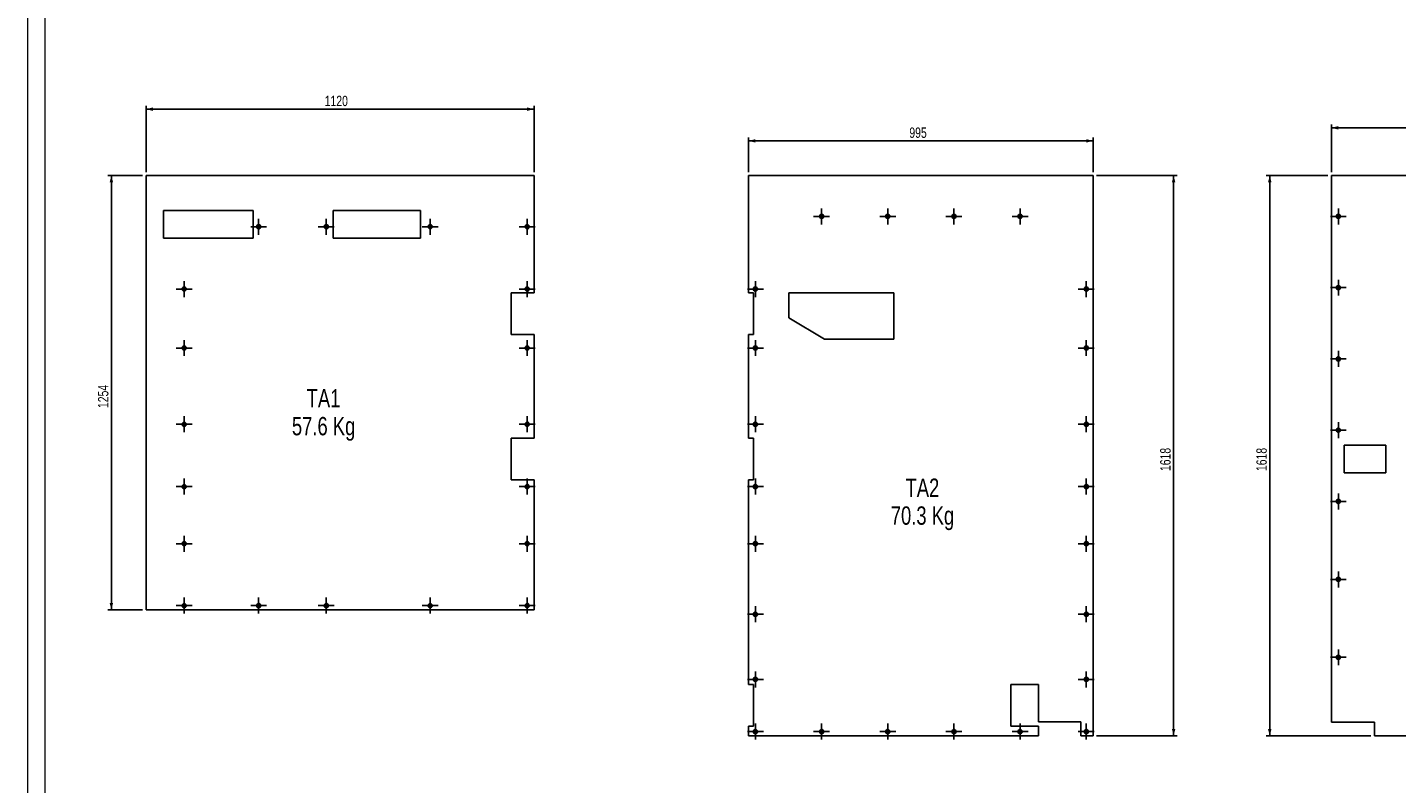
# Model space of a CAD drawing. Header units: millimetres. Extents: x 0 to 1189, y 0 to 841.
# Tile 3 of 18: x 0 to 395, y 398 to 617. Entities that reach past the tile are written whole.
import ezdxf

# ---------------------------------------------------------------- set-up
doc = ezdxf.new("R2010")
doc.units = ezdxf.units.MM
doc.linetypes.add('CENTERX2', pattern=[20.32, 12.7, -2.54, 2.54, -2.54])
for name, color, linetype in [('COTES', 1, 'Continuous'), ('NOTES', 6, 'Continuous'), ('TRAIT-MIXTES', 3, 'CENTERX2')]:
    doc.layers.add(name, color=color, linetype=linetype)
doc.layers.add('TRAIT-FORT', color=4, linetype='Continuous', lineweight=25)
doc.styles.add('SLDTEXTSTYLE0', font='TXT', dxfattribs={"width": 0.75})
doc.dimstyles.new('SLDDIMSTYLE2', dxfattribs={"dimtxt": 3, "dimasz": 2, "dimexe": 0, "dimexo": 0.0625, "dimgap": 0.75, "dimtad": 1, "dimdec": 0, "dimlfac": 10, "dimrnd": 1e-09, "dimzin": 12, "dimdsep": 46, "dimtxsty": 'SLDTEXTSTYLE0', "dimsah": 1, "dimcen": 0.09, "dimadec": 0, "dimazin": 3, "dimtfac": 1, "dimtdec": 0, "dimtofl": 0, "dimtmove": 0, "dimatfit": 3, "dimfxl": 1, "dimfrac": 2, "dimtolj": 1, "dimtzin": 12, "dimarcsym": 0})

# ---------------------------------------------------------------- blocks, each defined once
blk = doc.blocks.new('_D_15')
at = {"layer": 'COTES', "color": 1, "transparency": 16777216}
for p, q in [((34.24, 575.06), (34.24, 594.21)), ((34.24, 593.21), (146.23, 593.21)), ((146.23, 575.06), (146.23, 594.21))]:
    blk.add_line(p, q, dxfattribs=at)
for points in [[(34.24, 593.21), (36.24, 592.71), (36.24, 593.71)], [(146.23, 593.21), (144.23, 593.71), (144.23, 592.71)]]:
    blk.add_solid(points, dxfattribs=at)
at = {"layer": 'COTES', "color": 1, "transparency": 16777216, "insert": (85.81, 597.08), "char_height": 3, "attachment_point": 1, "style": 'SLDTEXTSTYLE0'}
blk.add_mtext('1120', dxfattribs=at)
blk = doc.blocks.new('_D_16')
at = {"layer": 'COTES', "color": 1, "transparency": 16777216}
for p, q in [((33.24, 574.06), (23.24, 574.06)), ((24.24, 448.66), (24.24, 574.06)), ((33.24, 448.66), (23.24, 448.66))]:
    blk.add_line(p, q, dxfattribs=at)
for points in [[(24.24, 574.06), (23.74, 572.06), (24.74, 572.06)], [(24.24, 448.66), (24.74, 450.66), (23.74, 450.66)]]:
    blk.add_solid(points, dxfattribs=at)
at = {"layer": 'COTES', "color": 1, "transparency": 16777216, "insert": (20.38, 506.92), "char_height": 3, "attachment_point": 1, "rotation": 90, "style": 'SLDTEXTSTYLE0'}
blk.add_mtext('1254', dxfattribs=at)
blk = doc.blocks.new('SW_NOTE_18')
at = {"layer": 'NOTES', "color": 0, "char_height": 5.292, "attachment_point": 2, "style": 'SLDTEXTSTYLE0'}
for s, insert in [('TA1', (6.04, 6.82)), ('57.6 Kg', (6.06, -1.23))]:
    blk.add_mtext(s, dxfattribs=dict(at, insert=insert))
blk = doc.blocks.new('SW_CENTERMARKSYMBOL_308')
at = {"layer": 'TRAIT-MIXTES', "color": 0}
for p, q in [((-2, 0), (-2.3, 0)), ((0, 0), (-2, 0)), ((0, 2), (0, 2.3)), ((0, 0), (0, 2)), ((0, 0), (0, -2)), ((0, 0), (2, 0)), ((2, 0), (2.3, 0)), ((0, -2), (0, -2.3))]:
    blk.add_line(p, q, dxfattribs=at)
blk = doc.blocks.new('SW_CENTERMARKSYMBOL_309')
at = {"layer": 'TRAIT-MIXTES', "color": 0}
for p, q in [((-2, 0), (-2.3, 0)), ((0, 0), (-2, 0)), ((0, 2), (0, 2.3)), ((0, 0), (0, 2)), ((0, 0), (0, -2)), ((0, 0), (2, 0)), ((2, 0), (2.3, 0)), ((0, -2), (0, -2.3))]:
    blk.add_line(p, q, dxfattribs=at)
blk = doc.blocks.new('SW_CENTERMARKSYMBOL_310')
at = {"layer": 'TRAIT-MIXTES', "color": 0}
for p, q in [((-2, 0), (-2.3, 0)), ((0, 0), (-2, 0)), ((0, 2), (0, 2.3)), ((0, 0), (0, 2)), ((0, 0), (0, -2)), ((0, 0), (2, 0)), ((2, 0), (2.3, 0)), ((0, -2), (0, -2.3))]:
    blk.add_line(p, q, dxfattribs=at)
blk = doc.blocks.new('SW_CENTERMARKSYMBOL_311')
at = {"layer": 'TRAIT-MIXTES', "color": 0}
for p, q in [((-2, 0), (-2.3, 0)), ((0, 0), (-2, 0)), ((0, 2), (0, 2.3)), ((0, 0), (0, 2)), ((0, 0), (0, -2)), ((0, 0), (2, 0)), ((2, 0), (2.3, 0)), ((0, -2), (0, -2.3))]:
    blk.add_line(p, q, dxfattribs=at)
blk = doc.blocks.new('SW_CENTERMARKSYMBOL_312')
at = {"layer": 'TRAIT-MIXTES', "color": 0}
for p, q in [((-2, 0), (-2.3, 0)), ((0, 0), (-2, 0)), ((0, 2), (0, 2.3)), ((0, 0), (0, 2)), ((0, 0), (0, -2)), ((0, 0), (2, 0)), ((2, 0), (2.3, 0)), ((0, -2), (0, -2.3))]:
    blk.add_line(p, q, dxfattribs=at)
blk = doc.blocks.new('SW_CENTERMARKSYMBOL_313')
at = {"layer": 'TRAIT-MIXTES', "color": 0}
for p, q in [((-2, 0), (-2.3, 0)), ((0, 0), (-2, 0)), ((0, 2), (0, 2.3)), ((0, 0), (0, 2)), ((0, 0), (0, -2)), ((0, 0), (2, 0)), ((2, 0), (2.3, 0)), ((0, -2), (0, -2.3))]:
    blk.add_line(p, q, dxfattribs=at)
blk = doc.blocks.new('SW_CENTERMARKSYMBOL_314')
at = {"layer": 'TRAIT-MIXTES', "color": 0}
for p, q in [((-2, 0), (-2.3, 0)), ((0, 0), (-2, 0)), ((0, 2), (0, 2.3)), ((0, 0), (0, 2)), ((0, 0), (0, -2)), ((0, 0), (2, 0)), ((2, 0), (2.3, 0)), ((0, -2), (0, -2.3))]:
    blk.add_line(p, q, dxfattribs=at)
blk = doc.blocks.new('SW_CENTERMARKSYMBOL_315')
at = {"layer": 'TRAIT-MIXTES', "color": 0}
for p, q in [((-2, 0), (-2.3, 0)), ((0, 0), (-2, 0)), ((0, 2), (0, 2.3)), ((0, 0), (0, 2)), ((0, 0), (0, -2)), ((0, 0), (2, 0)), ((2, 0), (2.3, 0)), ((0, -2), (0, -2.3))]:
    blk.add_line(p, q, dxfattribs=at)
blk = doc.blocks.new('SW_CENTERMARKSYMBOL_316')
at = {"layer": 'TRAIT-MIXTES', "color": 0}
for p, q in [((-2, 0), (-2.3, 0)), ((0, 0), (-2, 0)), ((0, 2), (0, 2.3)), ((0, 0), (0, 2)), ((0, 0), (0, -2)), ((0, 0), (2, 0)), ((2, 0), (2.3, 0)), ((0, -2), (0, -2.3))]:
    blk.add_line(p, q, dxfattribs=at)
blk = doc.blocks.new('SW_CENTERMARKSYMBOL_317')
at = {"layer": 'TRAIT-MIXTES', "color": 0}
for p, q in [((-2, 0), (-2.3, 0)), ((0, 0), (-2, 0)), ((0, 2), (0, 2.3)), ((0, 0), (0, 2)), ((0, 0), (0, -2)), ((0, 0), (2, 0)), ((2, 0), (2.3, 0)), ((0, -2), (0, -2.3))]:
    blk.add_line(p, q, dxfattribs=at)
blk = doc.blocks.new('SW_CENTERMARKSYMBOL_318')
at = {"layer": 'TRAIT-MIXTES', "color": 0}
for p, q in [((-2, 0), (-2.3, 0)), ((0, 0), (-2, 0)), ((0, 2), (0, 2.3)), ((0, 0), (0, 2)), ((0, 0), (0, -2)), ((0, 0), (2, 0)), ((2, 0), (2.3, 0)), ((0, -2), (0, -2.3))]:
    blk.add_line(p, q, dxfattribs=at)
blk = doc.blocks.new('SW_CENTERMARKSYMBOL_319')
at = {"layer": 'TRAIT-MIXTES', "color": 0}
for p, q in [((-2, 0), (-2.3, 0)), ((0, 0), (-2, 0)), ((0, 2), (0, 2.3)), ((0, 0), (0, 2)), ((0, 0), (0, -2)), ((0, 0), (2, 0)), ((2, 0), (2.3, 0)), ((0, -2), (0, -2.3))]:
    blk.add_line(p, q, dxfattribs=at)
blk = doc.blocks.new('SW_CENTERMARKSYMBOL_320')
at = {"layer": 'TRAIT-MIXTES', "color": 0}
for p, q in [((-2, 0), (-2.3, 0)), ((0, 0), (-2, 0)), ((0, 2), (0, 2.3)), ((0, 0), (0, 2)), ((0, 0), (0, -2)), ((0, 0), (2, 0)), ((2, 0), (2.3, 0)), ((0, -2), (0, -2.3))]:
    blk.add_line(p, q, dxfattribs=at)
blk = doc.blocks.new('SW_CENTERMARKSYMBOL_321')
at = {"layer": 'TRAIT-MIXTES', "color": 0}
for p, q in [((-2, 0), (-2.3, 0)), ((0, 0), (-2, 0)), ((0, 2), (0, 2.3)), ((0, 0), (0, 2)), ((0, 0), (0, -2)), ((0, 0), (2, 0)), ((2, 0), (2.3, 0)), ((0, -2), (0, -2.3))]:
    blk.add_line(p, q, dxfattribs=at)
blk = doc.blocks.new('SW_CENTERMARKSYMBOL_322')
at = {"layer": 'TRAIT-MIXTES', "color": 0}
for p, q in [((-2, 0), (-2.3, 0)), ((0, 0), (-2, 0)), ((0, 2), (0, 2.3)), ((0, 0), (0, 2)), ((0, 0), (0, -2)), ((0, 0), (2, 0)), ((2, 0), (2.3, 0)), ((0, -2), (0, -2.3))]:
    blk.add_line(p, q, dxfattribs=at)
blk = doc.blocks.new('SW_CENTERMARKSYMBOL_323')
at = {"layer": 'TRAIT-MIXTES', "color": 0}
for p, q in [((-2, 0), (-2.3, 0)), ((0, 0), (-2, 0)), ((0, 2), (0, 2.3)), ((0, 0), (0, 2)), ((0, 0), (0, -2)), ((0, 0), (2, 0)), ((2, 0), (2.3, 0)), ((0, -2), (0, -2.3))]:
    blk.add_line(p, q, dxfattribs=at)
blk = doc.blocks.new('SW_CENTERMARKSYMBOL_324')
at = {"layer": 'TRAIT-MIXTES', "color": 0}
for p, q in [((-2, 0), (-2.3, 0)), ((0, 0), (-2, 0)), ((0, 2), (0, 2.3)), ((0, 0), (0, 2)), ((0, 0), (0, -2)), ((0, 0), (2, 0)), ((2, 0), (2.3, 0)), ((0, -2), (0, -2.3))]:
    blk.add_line(p, q, dxfattribs=at)
blk = doc.blocks.new('SW_CENTERMARKSYMBOL_325')
at = {"layer": 'TRAIT-MIXTES', "color": 0}
for p, q in [((-2, 0), (-2.3, 0)), ((0, 0), (-2, 0)), ((0, 2), (0, 2.3)), ((0, 0), (0, 2)), ((0, 0), (0, -2)), ((0, 0), (2, 0)), ((2, 0), (2.3, 0)), ((0, -2), (0, -2.3))]:
    blk.add_line(p, q, dxfattribs=at)
blk = doc.blocks.new('SW_CENTERMARKSYMBOL_326')
at = {"layer": 'TRAIT-MIXTES', "color": 0}
for p, q in [((-2, 0), (-2.3, 0)), ((0, 0), (-2, 0)), ((0, 2), (0, 2.3)), ((0, 0), (0, 2)), ((0, 0), (0, -2)), ((0, 0), (2, 0)), ((2, 0), (2.3, 0)), ((0, -2), (0, -2.3))]:
    blk.add_line(p, q, dxfattribs=at)
blk = doc.blocks.new('_D_19')
at = {"layer": 'COTES', "color": 1, "transparency": 16777216}
for p, q in [((208.13, 575.06), (208.13, 585.06)), ((307.61, 575.06), (307.61, 585.06)), ((208.13, 584.06), (307.61, 584.06))]:
    blk.add_line(p, q, dxfattribs=at)
for points in [[(208.13, 584.06), (210.13, 583.56), (210.13, 584.56)], [(307.61, 584.06), (305.61, 584.56), (305.61, 583.56)]]:
    blk.add_solid(points, dxfattribs=at)
at = {"layer": 'COTES', "color": 1, "transparency": 16777216, "insert": (254.55, 587.92), "char_height": 3, "attachment_point": 1, "style": 'SLDTEXTSTYLE0'}
blk.add_mtext('995', dxfattribs=at)
blk = doc.blocks.new('_D_20')
at = {"layer": 'COTES', "color": 1, "transparency": 16777216}
for p, q in [((308.61, 574.06), (331.82, 574.06)), ((330.82, 574.06), (330.82, 412.28)), ((308.61, 412.28), (331.82, 412.28))]:
    blk.add_line(p, q, dxfattribs=at)
for points in [[(330.82, 574.06), (330.32, 572.06), (331.32, 572.06)], [(330.82, 412.28), (331.32, 414.28), (330.32, 414.28)]]:
    blk.add_solid(points, dxfattribs=at)
at = {"layer": 'COTES', "color": 1, "transparency": 16777216, "insert": (326.95, 488.73), "char_height": 3, "attachment_point": 1, "rotation": 90, "style": 'SLDTEXTSTYLE0'}
blk.add_mtext('1618', dxfattribs=at)
blk = doc.blocks.new('SW_NOTE_20')
at = {"layer": 'NOTES', "color": 0, "char_height": 5.292, "attachment_point": 2, "style": 'SLDTEXTSTYLE0'}
for s, insert in [('TA2', (6.04, 6.82)), ('70.3 Kg', (6.06, -1.23))]:
    blk.add_mtext(s, dxfattribs=dict(at, insert=insert))
blk = doc.blocks.new('SW_CENTERMARKSYMBOL_347')
at = {"layer": 'TRAIT-MIXTES', "color": 0}
for p, q in [((-2, 0), (-2.3, 0)), ((0, 0), (-2, 0)), ((0, 2), (0, 2.3)), ((0, 0), (0, 2)), ((0, 0), (0, -2)), ((0, 0), (2, 0)), ((2, 0), (2.3, 0)), ((0, -2), (0, -2.3))]:
    blk.add_line(p, q, dxfattribs=at)
blk = doc.blocks.new('SW_CENTERMARKSYMBOL_348')
at = {"layer": 'TRAIT-MIXTES', "color": 0}
for p, q in [((-2, 0), (-2.3, 0)), ((0, 0), (-2, 0)), ((0, 2), (0, 2.3)), ((0, 0), (0, 2)), ((0, 0), (0, -2)), ((0, 0), (2, 0)), ((2, 0), (2.3, 0)), ((0, -2), (0, -2.3))]:
    blk.add_line(p, q, dxfattribs=at)
blk = doc.blocks.new('SW_CENTERMARKSYMBOL_349')
at = {"layer": 'TRAIT-MIXTES', "color": 0}
for p, q in [((-2, 0), (-2.3, 0)), ((0, 0), (-2, 0)), ((0, 2), (0, 2.3)), ((0, 0), (0, 2)), ((0, 0), (0, -2)), ((0, 0), (2, 0)), ((2, 0), (2.3, 0)), ((0, -2), (0, -2.3))]:
    blk.add_line(p, q, dxfattribs=at)
blk = doc.blocks.new('SW_CENTERMARKSYMBOL_350')
at = {"layer": 'TRAIT-MIXTES', "color": 0}
for p, q in [((-2, 0), (-2.3, 0)), ((0, 0), (-2, 0)), ((0, 2), (0, 2.3)), ((0, 0), (0, 2)), ((0, 0), (0, -2)), ((0, 0), (2, 0)), ((2, 0), (2.3, 0)), ((0, -2), (0, -2.3))]:
    blk.add_line(p, q, dxfattribs=at)
blk = doc.blocks.new('SW_CENTERMARKSYMBOL_351')
at = {"layer": 'TRAIT-MIXTES', "color": 0}
for p, q in [((-2, 0), (-2.3, 0)), ((0, 0), (-2, 0)), ((0, 2), (0, 2.3)), ((0, 0), (0, 2)), ((0, 0), (0, -2)), ((0, 0), (2, 0)), ((2, 0), (2.3, 0)), ((0, -2), (0, -2.3))]:
    blk.add_line(p, q, dxfattribs=at)
blk = doc.blocks.new('SW_CENTERMARKSYMBOL_352')
at = {"layer": 'TRAIT-MIXTES', "color": 0}
for p, q in [((-2, 0), (-2.3, 0)), ((0, 0), (-2, 0)), ((0, 2), (0, 2.3)), ((0, 0), (0, 2)), ((0, 0), (0, -2)), ((0, 0), (2, 0)), ((2, 0), (2.3, 0)), ((0, -2), (0, -2.3))]:
    blk.add_line(p, q, dxfattribs=at)
blk = doc.blocks.new('SW_CENTERMARKSYMBOL_353')
at = {"layer": 'TRAIT-MIXTES', "color": 0}
for p, q in [((-2, 0), (-2.3, 0)), ((0, 0), (-2, 0)), ((0, 2), (0, 2.3)), ((0, 0), (0, 2)), ((0, 0), (0, -2)), ((0, 0), (2, 0)), ((2, 0), (2.3, 0)), ((0, -2), (0, -2.3))]:
    blk.add_line(p, q, dxfattribs=at)
blk = doc.blocks.new('SW_CENTERMARKSYMBOL_354')
at = {"layer": 'TRAIT-MIXTES', "color": 0}
for p, q in [((-2, 0), (-2.3, 0)), ((0, 0), (-2, 0)), ((0, 2), (0, 2.3)), ((0, 0), (0, 2)), ((0, 0), (0, -2)), ((0, 0), (2, 0)), ((2, 0), (2.3, 0)), ((0, -2), (0, -2.3))]:
    blk.add_line(p, q, dxfattribs=at)
blk = doc.blocks.new('SW_CENTERMARKSYMBOL_355')
at = {"layer": 'TRAIT-MIXTES', "color": 0}
for p, q in [((-2, 0), (-2.3, 0)), ((0, 0), (-2, 0)), ((0, 2), (0, 2.3)), ((0, 0), (0, 2)), ((0, 0), (0, -2)), ((0, 0), (2, 0)), ((2, 0), (2.3, 0)), ((0, -2), (0, -2.3))]:
    blk.add_line(p, q, dxfattribs=at)
blk = doc.blocks.new('SW_CENTERMARKSYMBOL_356')
at = {"layer": 'TRAIT-MIXTES', "color": 0}
for p, q in [((-2, 0), (-2.3, 0)), ((0, 0), (-2, 0)), ((0, 2), (0, 2.3)), ((0, 0), (0, 2)), ((0, 0), (0, -2)), ((0, 0), (2, 0)), ((2, 0), (2.3, 0)), ((0, -2), (0, -2.3))]:
    blk.add_line(p, q, dxfattribs=at)
blk = doc.blocks.new('SW_CENTERMARKSYMBOL_357')
at = {"layer": 'TRAIT-MIXTES', "color": 0}
for p, q in [((-2, 0), (-2.3, 0)), ((0, 0), (-2, 0)), ((0, 2), (0, 2.3)), ((0, 0), (0, 2)), ((0, 0), (0, -2)), ((0, 0), (2, 0)), ((2, 0), (2.3, 0)), ((0, -2), (0, -2.3))]:
    blk.add_line(p, q, dxfattribs=at)
blk = doc.blocks.new('SW_CENTERMARKSYMBOL_358')
at = {"layer": 'TRAIT-MIXTES', "color": 0}
for p, q in [((-2, 0), (-2.3, 0)), ((0, 0), (-2, 0)), ((0, 2), (0, 2.3)), ((0, 0), (0, 2)), ((0, 0), (0, -2)), ((0, 0), (2, 0)), ((2, 0), (2.3, 0)), ((0, -2), (0, -2.3))]:
    blk.add_line(p, q, dxfattribs=at)
blk = doc.blocks.new('SW_CENTERMARKSYMBOL_359')
at = {"layer": 'TRAIT-MIXTES', "color": 0}
for p, q in [((-2, 0), (-2.3, 0)), ((0, 0), (-2, 0)), ((0, 2), (0, 2.3)), ((0, 0), (0, 2)), ((0, 0), (0, -2)), ((0, 0), (2, 0)), ((2, 0), (2.3, 0)), ((0, -2), (0, -2.3))]:
    blk.add_line(p, q, dxfattribs=at)
blk = doc.blocks.new('SW_CENTERMARKSYMBOL_360')
at = {"layer": 'TRAIT-MIXTES', "color": 0}
for p, q in [((-2, 0), (-2.3, 0)), ((0, 0), (-2, 0)), ((0, 2), (0, 2.3)), ((0, 0), (0, 2)), ((0, 0), (0, -2)), ((0, 0), (2, 0)), ((2, 0), (2.3, 0)), ((0, -2), (0, -2.3))]:
    blk.add_line(p, q, dxfattribs=at)
blk = doc.blocks.new('SW_CENTERMARKSYMBOL_361')
at = {"layer": 'TRAIT-MIXTES', "color": 0}
for p, q in [((-2, 0), (-2.3, 0)), ((0, 0), (-2, 0)), ((0, 2), (0, 2.3)), ((0, 0), (0, 2)), ((0, 0), (0, -2)), ((0, 0), (2, 0)), ((2, 0), (2.3, 0)), ((0, -2), (0, -2.3))]:
    blk.add_line(p, q, dxfattribs=at)
blk = doc.blocks.new('SW_CENTERMARKSYMBOL_362')
at = {"layer": 'TRAIT-MIXTES', "color": 0}
for p, q in [((-2, 0), (-2.3, 0)), ((0, 0), (-2, 0)), ((0, 2), (0, 2.3)), ((0, 0), (0, 2)), ((0, 0), (0, -2)), ((0, 0), (2, 0)), ((2, 0), (2.3, 0)), ((0, -2), (0, -2.3))]:
    blk.add_line(p, q, dxfattribs=at)
blk = doc.blocks.new('SW_CENTERMARKSYMBOL_363')
at = {"layer": 'TRAIT-MIXTES', "color": 0}
for p, q in [((-2, 0), (-2.3, 0)), ((0, 0), (-2, 0)), ((0, 2), (0, 2.3)), ((0, 0), (0, 2)), ((0, 0), (0, -2)), ((0, 0), (2, 0)), ((2, 0), (2.3, 0)), ((0, -2), (0, -2.3))]:
    blk.add_line(p, q, dxfattribs=at)
blk = doc.blocks.new('SW_CENTERMARKSYMBOL_364')
at = {"layer": 'TRAIT-MIXTES', "color": 0}
for p, q in [((-2, 0), (-2.3, 0)), ((0, 0), (-2, 0)), ((0, 2), (0, 2.3)), ((0, 0), (0, 2)), ((0, 0), (0, -2)), ((0, 0), (2, 0)), ((2, 0), (2.3, 0)), ((0, -2), (0, -2.3))]:
    blk.add_line(p, q, dxfattribs=at)
blk = doc.blocks.new('SW_CENTERMARKSYMBOL_365')
at = {"layer": 'TRAIT-MIXTES', "color": 0}
for p, q in [((-2, 0), (-2.3, 0)), ((0, 0), (-2, 0)), ((0, 2), (0, 2.3)), ((0, 0), (0, 2)), ((0, 0), (0, -2)), ((0, 0), (2, 0)), ((2, 0), (2.3, 0)), ((0, -2), (0, -2.3))]:
    blk.add_line(p, q, dxfattribs=at)
blk = doc.blocks.new('SW_CENTERMARKSYMBOL_366')
at = {"layer": 'TRAIT-MIXTES', "color": 0}
for p, q in [((-2, 0), (-2.3, 0)), ((0, 0), (-2, 0)), ((0, 2), (0, 2.3)), ((0, 0), (0, 2)), ((0, 0), (0, -2)), ((0, 0), (2, 0)), ((2, 0), (2.3, 0)), ((0, -2), (0, -2.3))]:
    blk.add_line(p, q, dxfattribs=at)
blk = doc.blocks.new('SW_CENTERMARKSYMBOL_367')
at = {"layer": 'TRAIT-MIXTES', "color": 0}
for p, q in [((-2, 0), (-2.3, 0)), ((0, 0), (-2, 0)), ((0, 2), (0, 2.3)), ((0, 0), (0, 2)), ((0, 0), (0, -2)), ((0, 0), (2, 0)), ((2, 0), (2.3, 0)), ((0, -2), (0, -2.3))]:
    blk.add_line(p, q, dxfattribs=at)
blk = doc.blocks.new('SW_CENTERMARKSYMBOL_368')
at = {"layer": 'TRAIT-MIXTES', "color": 0}
for p, q in [((-2, 0), (-2.3, 0)), ((0, 0), (-2, 0)), ((0, 2), (0, 2.3)), ((0, 0), (0, 2)), ((0, 0), (0, -2)), ((0, 0), (2, 0)), ((2, 0), (2.3, 0)), ((0, -2), (0, -2.3))]:
    blk.add_line(p, q, dxfattribs=at)
blk = doc.blocks.new('SW_CENTERMARKSYMBOL_369')
at = {"layer": 'TRAIT-MIXTES', "color": 0}
for p, q in [((-2, 0), (-2.3, 0)), ((0, 0), (-2, 0)), ((0, 2), (0, 2.3)), ((0, 0), (0, 2)), ((0, 0), (0, -2)), ((0, 0), (2, 0)), ((2, 0), (2.3, 0)), ((0, -2), (0, -2.3))]:
    blk.add_line(p, q, dxfattribs=at)
blk = doc.blocks.new('SW_CENTERMARKSYMBOL_370')
at = {"layer": 'TRAIT-MIXTES', "color": 0}
for p, q in [((-2, 0), (-2.3, 0)), ((0, 0), (-2, 0)), ((0, 2), (0, 2.3)), ((0, 0), (0, 2)), ((0, 0), (0, -2)), ((0, 0), (2, 0)), ((2, 0), (2.3, 0)), ((0, -2), (0, -2.3))]:
    blk.add_line(p, q, dxfattribs=at)
blk = doc.blocks.new('_D_39')
at = {"layer": 'COTES', "color": 1, "transparency": 16777216}
for p, q in [((376.38, 575.06), (376.38, 588.82)), ((376.38, 587.82), (458.56, 587.82)), ((458.56, 575.06), (458.56, 588.82))]:
    blk.add_line(p, q, dxfattribs=at)
for points in [[(376.38, 587.82), (378.38, 587.32), (378.38, 588.32)], [(458.56, 587.82), (456.56, 588.32), (456.56, 587.32)]]:
    blk.add_solid(points, dxfattribs=at)
at = {"layer": 'COTES', "color": 1, "transparency": 16777216, "insert": (414.15, 591.69), "char_height": 3, "attachment_point": 1, "style": 'SLDTEXTSTYLE0'}
blk.add_mtext('822', dxfattribs=at)
blk = doc.blocks.new('_D_40')
at = {"layer": 'COTES', "color": 1, "transparency": 16777216}
for p, q in [((375.38, 574.06), (357.57, 574.06)), ((358.57, 574.06), (358.57, 412.28)), ((387.79, 412.28), (357.57, 412.28))]:
    blk.add_line(p, q, dxfattribs=at)
for points in [[(358.57, 574.06), (358.07, 572.06), (359.07, 572.06)], [(358.57, 412.28), (359.07, 414.28), (358.07, 414.28)]]:
    blk.add_solid(points, dxfattribs=at)
at = {"layer": 'COTES', "color": 1, "transparency": 16777216, "insert": (354.7, 488.73), "char_height": 3, "attachment_point": 1, "rotation": 90, "style": 'SLDTEXTSTYLE0'}
blk.add_mtext('1618', dxfattribs=at)
blk = doc.blocks.new('SW_CENTERMARKSYMBOL_580')
at = {"layer": 'TRAIT-MIXTES', "color": 0}
for p, q in [((-2, 0), (-2.3, 0)), ((0, 0), (-2, 0)), ((0, 2), (0, 2.3)), ((0, 0), (0, 2)), ((0, 0), (0, -2)), ((0, 0), (2, 0)), ((2, 0), (2.3, 0)), ((0, -2), (0, -2.3))]:
    blk.add_line(p, q, dxfattribs=at)
blk = doc.blocks.new('SW_CENTERMARKSYMBOL_581')
at = {"layer": 'TRAIT-MIXTES', "color": 0}
for p, q in [((-2, 0), (-2.3, 0)), ((0, 0), (-2, 0)), ((0, 2), (0, 2.3)), ((0, 0), (0, 2)), ((0, 0), (0, -2)), ((0, 0), (2, 0)), ((2, 0), (2.3, 0)), ((0, -2), (0, -2.3))]:
    blk.add_line(p, q, dxfattribs=at)
blk = doc.blocks.new('SW_CENTERMARKSYMBOL_582')
at = {"layer": 'TRAIT-MIXTES', "color": 0}
for p, q in [((-2, 0), (-2.3, 0)), ((0, 0), (-2, 0)), ((0, 2), (0, 2.3)), ((0, 0), (0, 2)), ((0, 0), (0, -2)), ((0, 0), (2, 0)), ((2, 0), (2.3, 0)), ((0, -2), (0, -2.3))]:
    blk.add_line(p, q, dxfattribs=at)
blk = doc.blocks.new('SW_CENTERMARKSYMBOL_583')
at = {"layer": 'TRAIT-MIXTES', "color": 0}
for p, q in [((-2, 0), (-2.3, 0)), ((0, 0), (-2, 0)), ((0, 2), (0, 2.3)), ((0, 0), (0, 2)), ((0, 0), (0, -2)), ((0, 0), (2, 0)), ((2, 0), (2.3, 0)), ((0, -2), (0, -2.3))]:
    blk.add_line(p, q, dxfattribs=at)
blk = doc.blocks.new('SW_CENTERMARKSYMBOL_584')
at = {"layer": 'TRAIT-MIXTES', "color": 0}
for p, q in [((-2, 0), (-2.3, 0)), ((0, 0), (-2, 0)), ((0, 2), (0, 2.3)), ((0, 0), (0, 2)), ((0, 0), (0, -2)), ((0, 0), (2, 0)), ((2, 0), (2.3, 0)), ((0, -2), (0, -2.3))]:
    blk.add_line(p, q, dxfattribs=at)
blk = doc.blocks.new('SW_CENTERMARKSYMBOL_585')
at = {"layer": 'TRAIT-MIXTES', "color": 0}
for p, q in [((-2, 0), (-2.3, 0)), ((0, 0), (-2, 0)), ((0, 2), (0, 2.3)), ((0, 0), (0, 2)), ((0, 0), (0, -2)), ((0, 0), (2, 0)), ((2, 0), (2.3, 0)), ((0, -2), (0, -2.3))]:
    blk.add_line(p, q, dxfattribs=at)
blk = doc.blocks.new('SW_CENTERMARKSYMBOL_589')
at = {"layer": 'TRAIT-MIXTES', "color": 0}
for p, q in [((-2, 0), (-2.3, 0)), ((0, 0), (-2, 0)), ((0, 2), (0, 2.3)), ((0, 0), (0, 2)), ((0, 0), (0, -2)), ((0, 0), (2, 0)), ((2, 0), (2.3, 0)), ((0, -2), (0, -2.3))]:
    blk.add_line(p, q, dxfattribs=at)

msp = doc.modelspace()

# ---------------------------------------------------------------- linework, layer by layer
at = {"color": 7, "linetype": 'Continuous', "lineweight": 18}
for p, q in [((0, 841.02216), (0, 0.02216)), ((5, 836.02216), (5, 5.02216)), ((5, 589), (5, 5))]:
    msp.add_line(p, q, dxfattribs=at)
at = {"layer": 'TRAIT-FORT', "color": 4, "linetype": 'Continuous', "lineweight": 25}
for p, q in [((34.2434, 448.65739), (34.2434, 574.05639)), ((34.2434, 574.05639), (146.2334, 574.05639)), ((146.2334, 574.05639), (146.2334, 540.13895)), ((208.13235, 574.05639), (307.61235, 574.05639)), ((208.13235, 540.13895), (208.13235, 574.05639)), ((307.61235, 574.05639), (307.61235, 412.27768)), ((376.38487, 574.05639), (458.56487, 574.05639)), ((376.38487, 416.27784), (376.38487, 574.05639)), ((39.2434, 555.98059), (39.2434, 563.98059)), ((39.2434, 563.98059), (65.16321, 563.98059)), ((65.16321, 563.98059), (65.16321, 555.98059)), ((88.2342, 563.98059), (113.4442, 563.98059)), ((88.2342, 563.98059), (88.2342, 555.98059)), ((113.4442, 563.98059), (113.4442, 555.98059)), ((39.2434, 555.98059), (65.16321, 555.98059)), ((88.2342, 555.98059), (113.4442, 555.98059)), ((139.67045, 540.13895), (139.67045, 528.13895)), ((139.67045, 540.13895), (146.2334, 540.13895)), ((208.13235, 540.13895), (209.5494, 540.13895)), ((209.5494, 540.13895), (209.5494, 528.13895)), ((250.072, 540.21924), (219.772, 540.21924)), ((219.772, 540.21924), (219.772, 532.93805)), ((250.072, 526.78924), (250.072, 540.21924)), ((219.772, 532.93805), (230.02002, 526.78924)), ((139.67045, 528.13895), (146.2334, 528.13895)), ((146.2334, 528.13895), (146.2334, 498.22895)), ((208.13235, 528.13895), (209.5494, 528.13895)), ((208.13235, 498.22895), (208.13235, 528.13895)), ((230.02002, 526.78924), (250.072, 526.78924)), ((139.67045, 498.22895), (139.67045, 486.22895)), ((139.67045, 498.22895), (146.2334, 498.22895)), ((208.13235, 498.22895), (209.5494, 498.22895)), ((209.5494, 498.22895), (209.5494, 486.22895)), ((380.07452, 496.25174), (380.07452, 488.25174)), ((392.07452, 496.25174), (380.07452, 496.25174)), ((392.07452, 496.25174), (392.07452, 488.25174)), ((139.67045, 486.22895), (146.2334, 486.22895)), ((146.2334, 486.22895), (146.2334, 448.65739)), ((208.13235, 486.22895), (209.5494, 486.22895)), ((208.13235, 427.10895), (208.13235, 486.22895)), ((392.07452, 488.25174), (380.07452, 488.25174)), ((146.2334, 448.65739), (34.2434, 448.65739)), ((208.13235, 427.10895), (209.5494, 427.10895)), ((209.5494, 427.10895), (209.5494, 415.10895)), ((283.84099, 427.09354), (283.84099, 415.09354)), ((283.84099, 427.09354), (291.84099, 427.09354)), ((291.84099, 427.09354), (291.84099, 416.30342)), ((208.13235, 412.27768), (208.13235, 415.10895)), ((208.13235, 415.10895), (209.5494, 415.10895)), ((283.84099, 415.09354), (291.84099, 415.09354)), ((304.08828, 416.30342), (291.84099, 416.30342)), ((291.84099, 412.27768), (291.84099, 415.09354)), ((304.08828, 412.27768), (304.08828, 416.30342)), ((376.38487, 416.27784), (388.78863, 416.27784)), ((388.78863, 416.27784), (388.78863, 412.27768)), ((291.84099, 412.27768), (208.13235, 412.27768)), ((307.61235, 412.27768), (304.08828, 412.27768)), ((457.07647, 412.27768), (388.78863, 412.27768))]:
    msp.add_line(p, q, dxfattribs=at)
for centre, radius in [((229.22835, 562.25639), 0.6), ((229.22835, 562.25639), 0.3), ((248.32435, 562.25639), 0.6), ((248.32435, 562.25639), 0.3), ((267.42035, 562.25639), 0.6), ((267.42035, 562.25639), 0.3), ((286.51635, 562.25639), 0.6), ((286.51635, 562.25639), 0.3), ((378.36487, 562.25639), 0.6), ((378.36487, 562.25639), 0.3), ((66.7434, 559.25639), 0.6), ((66.7434, 559.25639), 0.3), ((86.2434, 559.25639), 0.6), ((86.2434, 559.25639), 0.3), ((116.2434, 559.25639), 0.6), ((116.2434, 559.25639), 0.3), ((144.2534, 559.25639), 0.6), ((144.2534, 559.25639), 0.3), ((45.2434, 541.25639), 0.6), ((45.2434, 541.25639), 0.3), ((144.2534, 541.25639), 0.6), ((144.2534, 541.25639), 0.3), ((210.13235, 541.25639), 0.6), ((210.13235, 541.25639), 0.3), ((305.61235, 541.25639), 0.6), ((305.61235, 541.25639), 0.3), ((378.36487, 541.68164), 0.6), ((378.36487, 541.68164), 0.3), ((45.2434, 524.25639), 0.6), ((45.2434, 524.25639), 0.3), ((144.2534, 524.25639), 0.6), ((144.2534, 524.25639), 0.3), ((210.13235, 524.25639), 0.6), ((210.13235, 524.25639), 0.3), ((305.61235, 524.25639), 0.6), ((305.61235, 524.25639), 0.3), ((378.36487, 521.10689), 0.6), ((378.36487, 521.10689), 0.3), ((45.2434, 502.25639), 0.6), ((45.2434, 502.25639), 0.3), ((144.2534, 502.25639), 0.6), ((144.2534, 502.25639), 0.3), ((210.13235, 502.25639), 0.6), ((210.13235, 502.25639), 0.3), ((305.61235, 502.25639), 0.6), ((305.61235, 502.25639), 0.3), ((378.36487, 500.53214), 0.6), ((378.36487, 500.53214), 0.3), ((45.2434, 484.25639), 0.6), ((45.2434, 484.25639), 0.3), ((144.2534, 484.25639), 0.6), ((144.2534, 484.25639), 0.3), ((210.13235, 484.25639), 0.6), ((210.13235, 484.25639), 0.3), ((305.61235, 484.25639), 0.6), ((305.61235, 484.25639), 0.3), ((378.36487, 479.95739), 0.6), ((378.36487, 479.95739), 0.3), ((45.2434, 467.75639), 0.6), ((45.2434, 467.75639), 0.3), ((144.2534, 467.75639), 0.6), ((144.2534, 467.75639), 0.3), ((210.13235, 467.75639), 0.6), ((210.13235, 467.75639), 0.3), ((305.61235, 467.75639), 0.6), ((305.61235, 467.75639), 0.3), ((378.36487, 457.45739), 0.6), ((378.36487, 457.45739), 0.3), ((45.2434, 449.90739), 0.6), ((45.2434, 449.90739), 0.3), ((66.7434, 449.90739), 0.6), ((66.7434, 449.90739), 0.3), ((86.2434, 449.90739), 0.6), ((86.2434, 449.90739), 0.3), ((116.2434, 449.90739), 0.6), ((116.2434, 449.90739), 0.3), ((144.2534, 449.90739), 0.6), ((144.2534, 449.90739), 0.3), ((210.13235, 447.40739), 0.6), ((210.13235, 447.40739), 0.3), ((305.61235, 447.40739), 0.6), ((305.61235, 447.40739), 0.3), ((378.36487, 434.95739), 0.6), ((378.36487, 434.95739), 0.3), ((210.13235, 428.58932), 0.6), ((210.13235, 428.58932), 0.3), ((305.61235, 428.58932), 0.6), ((305.61235, 428.58932), 0.3), ((210.13235, 413.52668), 0.6), ((210.13235, 413.52668), 0.3), ((229.22835, 413.52668), 0.6), ((229.22835, 413.52668), 0.3), ((248.32435, 413.52668), 0.6), ((248.32435, 413.52668), 0.3), ((267.42035, 413.52668), 0.6), ((267.42035, 413.52668), 0.3), ((286.51635, 413.52668), 0.6), ((286.51635, 413.52668), 0.3), ((305.61235, 413.52668), 0.6), ((305.61235, 413.52668), 0.3)]:
    msp.add_circle(centre, radius, dxfattribs=at)

# ---------------------------------------------------------------- block references
at = {"layer": 'NOTES', "color": 211}
for name, p in [('SW_NOTE_18', (79.43716, 505.58056)), ('SW_NOTE_20', (252.28315, 479.75477))]:
    msp.add_blockref(name, p, dxfattribs=at)
at = {"layer": 'TRAIT-MIXTES', "color": 3}
for name, p in [('SW_CENTERMARKSYMBOL_323', (66.7434, 559.25639)), ('SW_CENTERMARKSYMBOL_324', (86.2434, 559.25639)), ('SW_CENTERMARKSYMBOL_325', (116.2434, 559.25639)), ('SW_CENTERMARKSYMBOL_326', (144.2534, 559.25639)), ('SW_CENTERMARKSYMBOL_363', (229.22835, 562.25639)), ('SW_CENTERMARKSYMBOL_364', (248.32435, 562.25639)), ('SW_CENTERMARKSYMBOL_365', (267.42035, 562.25639)), ('SW_CENTERMARKSYMBOL_366', (286.51635, 562.25639)), ('SW_CENTERMARKSYMBOL_589', (378.36487, 562.25639)), ('SW_CENTERMARKSYMBOL_308', (45.2434, 541.25639)), ('SW_CENTERMARKSYMBOL_317', (144.2534, 541.25639)), ('SW_CENTERMARKSYMBOL_360', (210.13235, 541.25639)), ('SW_CENTERMARKSYMBOL_354', (305.61235, 541.25639)), ('SW_CENTERMARKSYMBOL_580', (378.36487, 541.68164)), ('SW_CENTERMARKSYMBOL_309', (45.2434, 524.25639)), ('SW_CENTERMARKSYMBOL_316', (144.2534, 524.25639)), ('SW_CENTERMARKSYMBOL_359', (210.13235, 524.25639)), ('SW_CENTERMARKSYMBOL_353', (305.61235, 524.25639)), ('SW_CENTERMARKSYMBOL_581', (378.36487, 521.10689)), ('SW_CENTERMARKSYMBOL_310', (45.2434, 502.25639)), ('SW_CENTERMARKSYMBOL_315', (144.2534, 502.25639)), ('SW_CENTERMARKSYMBOL_358', (210.13235, 502.25639)), ('SW_CENTERMARKSYMBOL_352', (305.61235, 502.25639)), ('SW_CENTERMARKSYMBOL_582', (378.36487, 500.53214)), ('SW_CENTERMARKSYMBOL_311', (45.2434, 484.25639)), ('SW_CENTERMARKSYMBOL_314', (144.2534, 484.25639)), ('SW_CENTERMARKSYMBOL_347', (210.13235, 484.25639)), ('SW_CENTERMARKSYMBOL_351', (305.61235, 484.25639)), ('SW_CENTERMARKSYMBOL_584', (378.36487, 479.95739)), ('SW_CENTERMARKSYMBOL_312', (45.2434, 467.75639)), ('SW_CENTERMARKSYMBOL_313', (144.2534, 467.75639)), ('SW_CENTERMARKSYMBOL_357', (210.13235, 467.75639)), ('SW_CENTERMARKSYMBOL_350', (305.61235, 467.75639)), ('SW_CENTERMARKSYMBOL_583', (378.36487, 457.45739)), ('SW_CENTERMARKSYMBOL_322', (45.2434, 449.90739)), ('SW_CENTERMARKSYMBOL_321', (66.7434, 449.90739)), ('SW_CENTERMARKSYMBOL_320', (86.2434, 449.90739)), ('SW_CENTERMARKSYMBOL_319', (116.2434, 449.90739)), ('SW_CENTERMARKSYMBOL_318', (144.2534, 449.90739)), ('SW_CENTERMARKSYMBOL_355', (210.13235, 447.40739)), ('SW_CENTERMARKSYMBOL_349', (305.61235, 447.40739)), ('SW_CENTERMARKSYMBOL_585', (378.36487, 434.95739)), ('SW_CENTERMARKSYMBOL_356', (210.13235, 428.58932)), ('SW_CENTERMARKSYMBOL_348', (305.61235, 428.58932)), ('SW_CENTERMARKSYMBOL_361', (210.13235, 413.52668)), ('SW_CENTERMARKSYMBOL_370', (229.22835, 413.52668)), ('SW_CENTERMARKSYMBOL_369', (248.32435, 413.52668)), ('SW_CENTERMARKSYMBOL_368', (267.42035, 413.52668)), ('SW_CENTERMARKSYMBOL_367', (286.51635, 413.52668)), ('SW_CENTERMARKSYMBOL_362', (305.61235, 413.52668))]:
    msp.add_blockref(name, p, dxfattribs=at)

# ---------------------------------------------------------------- dimensions: what is measured, and where the dimension line sits
at = {"layer": 'COTES', "color": 1}
for base, p1, p2, picture, middle in [((146.2334, 593.20821), (34.2434, 574.05639), (146.2334, 574.05639), '_D_15', (90.2384, 593.20821)), ((458.56487, 587.81957), (376.38487, 574.05639), (458.56487, 574.05639), '_D_39', (417.47487, 587.81957)), ((307.61235, 584.05639), (208.13235, 574.05639), (307.61235, 574.05639), '_D_19', (257.87235, 584.05639))]:
    dim = msp.add_linear_dim(base=base, p1=p1, p2=p2, dimstyle='SLDDIMSTYLE2', dxfattribs=at)
    dim.commit()
    dim.dimension.update_dxf_attribs({"geometry": picture, "text_midpoint": middle, "dimtype": 160})
for base, p1, p2, picture, middle in [((24.2434, 574.05639), (34.2434, 448.65739), (34.2434, 574.05639), '_D_16', (24.2434, 511.35689)), ((330.81832, 412.27768), (307.61235, 574.05639), (307.61235, 412.27768), '_D_20', (330.81832, 493.16703)), ((358.56766, 412.27768), (376.38487, 574.05639), (388.78863, 412.27768), '_D_40', (358.56766, 493.16703))]:
    dim = msp.add_linear_dim(base=base, p1=p1, p2=p2, angle=90, dimstyle='SLDDIMSTYLE2', dxfattribs=at)
    dim.commit()
    dim.dimension.update_dxf_attribs({"geometry": picture, "text_midpoint": middle, "dimtype": 160})

doc.saveas('drawing.dxf')
